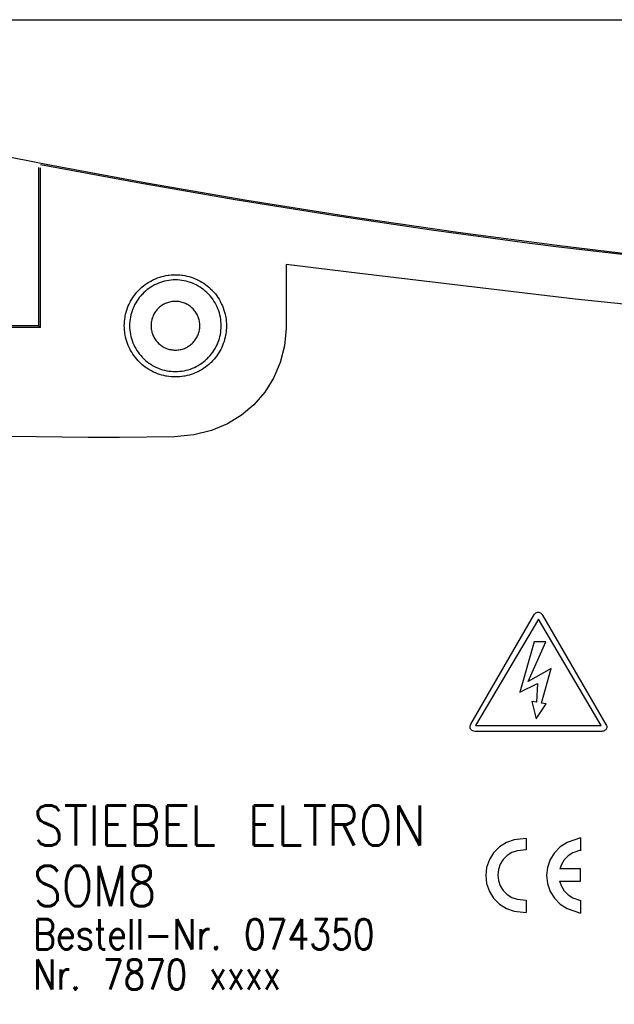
# Model space of a CAD drawing. Extents: x -4 to 211, y 10 to 294.
# Tile 5 of 9: x 36 to 66, y 245 to 294. Entities that reach past the tile are written whole.
import ezdxf
from ezdxf.enums import TextEntityAlignment as Align

# ---------------------------------------------------------------- set-up
doc = ezdxf.new("R2010")
doc.units = 0
doc.header["$MEASUREMENT"] = 0
doc.linetypes.add('THINCONT', pattern=[0.5, 0.25, 0.25])
doc.layers.add('Warm', color=1, linetype='CONTINUOUS')
doc.layers.add('ZEICHNUNG', color=1, linetype='CONTINUOUS')
doc.styles.get("Standard").update_dxf_attribs({"font": 'TXT.SHX'})

msp = doc.modelspace()

# ---------------------------------------------------------------- linework, layer by layer
at = {"layer": 'Warm', "color": 0, "linetype": 'Continuous'}
msp.add_lwpolyline([(-4.263, 293.613), (210.565, 293.613), (210.565, 9.97), (-4.263, 9.97)], close=True, dxfattribs=at)
at = {"layer": 'ZEICHNUNG', "color": 7, "linetype": 'THINCONT'}
for p, q in [((32.692, 287.428), (37.647, 286.437)), ((37.275, 278.417), (37.275, 286.266)), ((37.359, 283.61), (37.357, 286.25)), ((37.647, 286.437), (42.621, 285.51)), ((42.621, 285.51), (47.613, 284.648)), ((47.035, 284.682), (51.898, 283.899)), ((47.613, 284.648), (52.62, 283.851)), ((37.36, 282.818), (37.359, 283.61)), ((51.898, 283.899), (56.775, 283.178)), ((52.62, 283.851), (53.064, 283.783)), ((53.064, 283.783), (58.089, 283.056)), ((56.775, 283.178), (61.666, 282.518)), ((37.36, 282.026), (37.36, 282.818)), ((58.089, 283.056), (63.132, 282.395)), ((61.666, 282.518), (63.101, 282.336)), ((63.101, 282.336), (68.003, 281.757)), ((63.132, 282.395), (68.191, 281.798)), ((37.361, 281.234), (37.36, 282.026)), ((37.361, 280.97), (37.361, 281.234)), ((49.562, 281.462), (49.562, 278.417)), ((53.22, 281.007), (49.562, 281.462)), ((37.361, 280.177), (37.361, 280.97)), ((42.743, 280.58), (42.836, 280.634)), ((42.836, 280.634), (42.931, 280.684)), ((42.931, 280.684), (42.98, 280.708)), ((42.98, 280.708), (43.078, 280.751)), ((43.078, 280.751), (43.178, 280.791)), ((43.178, 280.791), (43.279, 280.826)), ((43.279, 280.826), (43.381, 280.857)), ((43.381, 280.857), (43.485, 280.883)), ((43.485, 280.883), (43.59, 280.905)), ((43.63, 280.65), (43.525, 280.627)), ((43.59, 280.905), (43.696, 280.923)), ((43.736, 280.668), (43.63, 280.65)), ((43.696, 280.923), (43.739, 280.929)), ((43.843, 280.68), (43.736, 280.668)), ((43.739, 280.929), (43.846, 280.94)), ((43.951, 280.688), (43.843, 280.68)), ((43.846, 280.94), (43.953, 280.947)), ((44.06, 280.691), (43.951, 280.688)), ((43.953, 280.947), (44.06, 280.949)), ((44.06, 280.949), (44.167, 280.947)), ((44.169, 280.688), (44.06, 280.691)), ((44.167, 280.947), (44.274, 280.94)), ((44.277, 280.68), (44.169, 280.688)), ((44.274, 280.94), (44.381, 280.929)), ((44.384, 280.668), (44.277, 280.68)), ((44.381, 280.929), (44.424, 280.923)), ((44.49, 280.65), (44.384, 280.668)), ((44.424, 280.923), (44.53, 280.905)), ((44.595, 280.627), (44.49, 280.65)), ((44.53, 280.905), (44.635, 280.883)), ((44.635, 280.883), (44.739, 280.857)), ((44.739, 280.857), (44.841, 280.826)), ((44.841, 280.826), (44.943, 280.791)), ((44.943, 280.791), (45.043, 280.752)), ((45.043, 280.752), (45.141, 280.708)), ((45.141, 280.708), (45.19, 280.684)), ((45.19, 280.684), (45.285, 280.634)), ((45.285, 280.634), (45.378, 280.58)), ((63.913, 279.74), (53.22, 281.007)), ((37.362, 279.385), (37.361, 280.177)), ((42.144, 280.076), (42.217, 280.155)), ((42.217, 280.155), (42.241, 280.181)), ((42.241, 280.181), (42.318, 280.256)), ((42.318, 280.256), (42.397, 280.328)), ((42.397, 280.328), (42.48, 280.397)), ((42.48, 280.397), (42.565, 280.462)), ((42.565, 280.462), (42.652, 280.523)), ((42.659, 280.208), (42.575, 280.139)), ((42.652, 280.523), (42.743, 280.58)), ((42.746, 280.272), (42.659, 280.208)), ((42.835, 280.333), (42.746, 280.272)), ((42.927, 280.389), (42.835, 280.333)), ((43.022, 280.44), (42.927, 280.389)), ((43.119, 280.487), (43.022, 280.44)), ((43.218, 280.53), (43.119, 280.487)), ((43.319, 280.567), (43.218, 280.53)), ((43.421, 280.6), (43.319, 280.567)), ((43.525, 280.627), (43.421, 280.6)), ((44.699, 280.6), (44.595, 280.627)), ((44.802, 280.567), (44.699, 280.6)), ((44.902, 280.53), (44.802, 280.567)), ((45.001, 280.487), (44.902, 280.53)), ((45.098, 280.44), (45.001, 280.487)), ((45.193, 280.389), (45.098, 280.44)), ((45.285, 280.333), (45.193, 280.389)), ((45.375, 280.272), (45.285, 280.333)), ((45.462, 280.208), (45.375, 280.272)), ((45.378, 280.58), (45.468, 280.523)), ((45.545, 280.139), (45.462, 280.208)), ((45.468, 280.523), (45.556, 280.462)), ((45.556, 280.462), (45.641, 280.397)), ((45.641, 280.397), (45.723, 280.328)), ((45.723, 280.328), (45.803, 280.256)), ((45.803, 280.256), (45.88, 280.181)), ((45.88, 280.181), (45.904, 280.155)), ((45.904, 280.155), (45.976, 280.076)), ((41.838, 279.637), (41.892, 279.73)), ((41.892, 279.73), (41.95, 279.821)), ((41.95, 279.821), (42.011, 279.908)), ((42.011, 279.908), (42.076, 279.993)), ((42.076, 279.993), (42.144, 280.076)), ((42.205, 279.731), (42.144, 279.642)), ((42.269, 279.818), (42.205, 279.731)), ((42.338, 279.902), (42.269, 279.818)), ((42.411, 279.982), (42.338, 279.902)), ((42.418, 279.989), (42.411, 279.982)), ((42.495, 280.066), (42.418, 279.989)), ((42.575, 280.139), (42.495, 280.066)), ((45.626, 280.066), (45.545, 280.139)), ((45.703, 279.989), (45.626, 280.066)), ((45.71, 279.982), (45.703, 279.989)), ((45.782, 279.902), (45.71, 279.982)), ((45.851, 279.818), (45.782, 279.902)), ((45.916, 279.731), (45.851, 279.818)), ((45.976, 279.642), (45.916, 279.731)), ((45.976, 280.076), (46.045, 279.993)), ((46.045, 279.993), (46.11, 279.908)), ((46.11, 279.908), (46.171, 279.821)), ((46.171, 279.821), (46.228, 279.73)), ((46.228, 279.73), (46.282, 279.637)), ((37.362, 278.593), (37.362, 279.385)), ((41.616, 279.094), (41.647, 279.197)), ((41.647, 279.197), (41.682, 279.298)), ((41.682, 279.298), (41.722, 279.397)), ((41.722, 279.397), (41.766, 279.495)), ((41.766, 279.495), (41.814, 279.591)), ((41.814, 279.591), (41.838, 279.637)), ((41.947, 279.259), (41.91, 279.158)), ((41.989, 279.358), (41.947, 279.259)), ((42.036, 279.455), (41.989, 279.358)), ((42.088, 279.549), (42.036, 279.455)), ((42.144, 279.642), (42.088, 279.549)), ((43.144, 279.207), (43.107, 279.163)), ((43.182, 279.25), (43.144, 279.207)), ((43.223, 279.291), (43.182, 279.25)), ((43.227, 279.294), (43.223, 279.291)), ((43.27, 279.333), (43.227, 279.294)), ((43.314, 279.37), (43.27, 279.333)), ((43.36, 279.404), (43.314, 279.37)), ((43.408, 279.436), (43.36, 279.404)), ((43.457, 279.466), (43.408, 279.436)), ((43.508, 279.494), (43.457, 279.466)), ((43.559, 279.519), (43.508, 279.494)), ((43.612, 279.541), (43.559, 279.519)), ((43.666, 279.561), (43.612, 279.541)), ((43.72, 279.578), (43.666, 279.561)), ((43.775, 279.593), (43.72, 279.578)), ((43.831, 279.605), (43.775, 279.593)), ((43.888, 279.615), (43.831, 279.605)), ((43.945, 279.622), (43.888, 279.615)), ((44.002, 279.626), (43.945, 279.622)), ((44.06, 279.627), (44.002, 279.626)), ((44.118, 279.626), (44.06, 279.627)), ((44.176, 279.622), (44.118, 279.626)), ((44.233, 279.615), (44.176, 279.622)), ((44.289, 279.605), (44.233, 279.615)), ((44.345, 279.593), (44.289, 279.605)), ((44.4, 279.578), (44.345, 279.593)), ((44.455, 279.561), (44.4, 279.578)), ((44.508, 279.541), (44.455, 279.561)), ((44.561, 279.519), (44.508, 279.541)), ((44.613, 279.494), (44.561, 279.519)), ((44.663, 279.466), (44.613, 279.494)), ((44.712, 279.436), (44.663, 279.466)), ((44.76, 279.404), (44.712, 279.436)), ((44.806, 279.37), (44.76, 279.404)), ((44.851, 279.333), (44.806, 279.37)), ((44.893, 279.294), (44.851, 279.333)), ((44.897, 279.291), (44.893, 279.294)), ((44.938, 279.25), (44.897, 279.291)), ((44.977, 279.207), (44.938, 279.25)), ((45.013, 279.163), (44.977, 279.207)), ((46.032, 279.549), (45.976, 279.642)), ((46.084, 279.455), (46.032, 279.549)), ((46.131, 279.358), (46.084, 279.455)), ((46.173, 279.259), (46.131, 279.358)), ((46.211, 279.158), (46.173, 279.259)), ((46.282, 279.637), (46.307, 279.592)), ((46.307, 279.592), (46.355, 279.495)), ((46.355, 279.495), (46.399, 279.397)), ((46.399, 279.397), (46.438, 279.298)), ((46.438, 279.298), (46.473, 279.197)), ((46.473, 279.197), (46.504, 279.094)), ((41.532, 278.63), (41.544, 278.737)), ((41.544, 278.737), (41.56, 278.843)), ((41.56, 278.843), (41.567, 278.885)), ((41.567, 278.885), (41.59, 278.99)), ((41.59, 278.99), (41.616, 279.094)), ((41.809, 278.741), (41.796, 278.633)), ((41.827, 278.847), (41.809, 278.741)), ((41.85, 278.952), (41.827, 278.847)), ((41.877, 279.056), (41.85, 278.952)), ((41.91, 279.158), (41.877, 279.056)), ((42.884, 278.702), (42.872, 278.646)), ((42.898, 278.757), (42.884, 278.702)), ((42.916, 278.811), (42.898, 278.757)), ((42.936, 278.865), (42.916, 278.811)), ((42.958, 278.918), (42.936, 278.865)), ((42.983, 278.969), (42.958, 278.918)), ((43.011, 279.02), (42.983, 278.969)), ((43.04, 279.069), (43.011, 279.02)), ((43.073, 279.116), (43.04, 279.069)), ((43.107, 279.163), (43.073, 279.116)), ((45.048, 279.116), (45.013, 279.163)), ((45.08, 279.069), (45.048, 279.116)), ((45.11, 279.02), (45.08, 279.069)), ((45.137, 278.969), (45.11, 279.02)), ((45.162, 278.918), (45.137, 278.969)), ((45.185, 278.865), (45.162, 278.918)), ((45.205, 278.811), (45.185, 278.865)), ((45.222, 278.757), (45.205, 278.811)), ((45.237, 278.702), (45.222, 278.757)), ((45.249, 278.646), (45.237, 278.702)), ((46.243, 279.056), (46.211, 279.158)), ((46.271, 278.952), (46.243, 279.056)), ((46.294, 278.847), (46.271, 278.952)), ((46.311, 278.741), (46.294, 278.847)), ((46.324, 278.633), (46.311, 278.741)), ((46.504, 279.094), (46.531, 278.99)), ((46.531, 278.99), (46.553, 278.885)), ((46.553, 278.885), (46.561, 278.843)), ((46.561, 278.843), (46.577, 278.737)), ((46.577, 278.737), (46.588, 278.63)), ((37.362, 278.329), (35.278, 278.329)), ((37.275, 278.417), (35.366, 278.417)), ((37.362, 278.329), (37.275, 278.417)), ((37.362, 278.329), (37.362, 278.593)), ((41.523, 278.417), (41.525, 278.523)), ((41.525, 278.31), (41.523, 278.417)), ((41.525, 278.523), (41.532, 278.63)), ((41.532, 278.203), (41.525, 278.31)), ((41.543, 278.096), (41.532, 278.203)), ((41.789, 278.525), (41.786, 278.417)), ((41.786, 278.417), (41.789, 278.308)), ((41.796, 278.633), (41.789, 278.525)), ((41.789, 278.308), (41.796, 278.2)), ((41.796, 278.2), (41.809, 278.093)), ((42.851, 278.474), (42.85, 278.417)), ((42.85, 278.417), (42.851, 278.359)), ((42.855, 278.532), (42.851, 278.474)), ((42.851, 278.359), (42.855, 278.301)), ((42.862, 278.589), (42.855, 278.532)), ((42.855, 278.301), (42.862, 278.244)), ((42.872, 278.646), (42.862, 278.589)), ((42.862, 278.244), (42.872, 278.188)), ((45.258, 278.589), (45.249, 278.646)), ((45.249, 278.188), (45.258, 278.244)), ((45.265, 278.532), (45.258, 278.589)), ((45.258, 278.244), (45.265, 278.301)), ((45.269, 278.474), (45.265, 278.532)), ((45.265, 278.301), (45.269, 278.359)), ((45.271, 278.417), (45.269, 278.474)), ((45.269, 278.359), (45.271, 278.417)), ((46.311, 278.093), (46.324, 278.2)), ((46.332, 278.525), (46.324, 278.633)), ((46.324, 278.2), (46.332, 278.308)), ((46.334, 278.417), (46.332, 278.525)), ((46.332, 278.308), (46.334, 278.417)), ((46.589, 278.204), (46.578, 278.097)), ((46.588, 278.63), (46.595, 278.523)), ((46.596, 278.31), (46.589, 278.204)), ((46.595, 278.523), (46.598, 278.417)), ((46.598, 278.417), (46.596, 278.31)), ((49.56, 278.275), (49.473, 277.42)), ((49.562, 278.417), (49.56, 278.275)), ((41.549, 278.053), (41.543, 278.096)), ((41.566, 277.947), (41.549, 278.053)), ((41.588, 277.841), (41.566, 277.947)), ((41.614, 277.737), (41.588, 277.841)), ((41.645, 277.634), (41.614, 277.737)), ((41.809, 278.093), (41.827, 277.986)), ((41.827, 277.986), (41.85, 277.881)), ((41.85, 277.881), (41.877, 277.777)), ((41.877, 277.777), (41.91, 277.675)), ((42.872, 278.188), (42.884, 278.132)), ((42.884, 278.132), (42.898, 278.076)), ((42.898, 278.076), (42.916, 278.022)), ((42.916, 278.022), (42.936, 277.968)), ((42.936, 277.968), (42.958, 277.916)), ((42.958, 277.916), (42.983, 277.864)), ((42.983, 277.864), (43.011, 277.814)), ((43.011, 277.814), (43.04, 277.764)), ((43.04, 277.764), (43.073, 277.717)), ((43.073, 277.717), (43.107, 277.671)), ((45.013, 277.671), (45.048, 277.717)), ((45.048, 277.717), (45.08, 277.764)), ((45.08, 277.764), (45.11, 277.814)), ((45.11, 277.814), (45.137, 277.864)), ((45.137, 277.864), (45.162, 277.916)), ((45.162, 277.916), (45.185, 277.968)), ((45.185, 277.968), (45.205, 278.022)), ((45.205, 278.022), (45.222, 278.076)), ((45.222, 278.076), (45.237, 278.132)), ((45.237, 278.132), (45.249, 278.188)), ((46.211, 277.675), (46.243, 277.778)), ((46.243, 277.778), (46.271, 277.881)), ((46.271, 277.881), (46.294, 277.986)), ((46.294, 277.986), (46.311, 278.093)), ((46.506, 277.737), (46.475, 277.634)), ((46.532, 277.841), (46.506, 277.737)), ((46.554, 277.947), (46.532, 277.841)), ((46.562, 277.99), (46.554, 277.947)), ((46.578, 278.097), (46.562, 277.99)), ((41.68, 277.533), (41.645, 277.634)), ((41.719, 277.434), (41.68, 277.533)), ((41.763, 277.336), (41.719, 277.434)), ((41.81, 277.24), (41.763, 277.336)), ((41.836, 277.192), (41.81, 277.24)), ((41.91, 277.675), (41.947, 277.574)), ((41.947, 277.574), (41.989, 277.475)), ((41.989, 277.475), (42.036, 277.378)), ((42.036, 277.378), (42.088, 277.284)), ((42.088, 277.284), (42.144, 277.191)), ((43.107, 277.671), (43.144, 277.626)), ((43.144, 277.626), (43.182, 277.583)), ((43.182, 277.583), (43.223, 277.542)), ((43.223, 277.542), (43.227, 277.539)), ((43.227, 277.539), (43.27, 277.5)), ((43.27, 277.5), (43.314, 277.463)), ((43.314, 277.463), (43.36, 277.429)), ((43.36, 277.429), (43.408, 277.397)), ((43.408, 277.397), (43.457, 277.367)), ((43.457, 277.367), (43.508, 277.339)), ((43.508, 277.339), (43.559, 277.314)), ((43.559, 277.314), (43.612, 277.292)), ((43.612, 277.292), (43.666, 277.272)), ((43.666, 277.272), (43.72, 277.255)), ((43.72, 277.255), (43.775, 277.24)), ((43.775, 277.24), (43.831, 277.228)), ((43.831, 277.228), (43.888, 277.218)), ((43.888, 277.218), (43.945, 277.212)), ((43.945, 277.212), (44.002, 277.207)), ((44.118, 277.207), (44.176, 277.212)), ((44.176, 277.212), (44.233, 277.218)), ((44.233, 277.218), (44.289, 277.228)), ((44.289, 277.228), (44.345, 277.24)), ((44.345, 277.24), (44.4, 277.255)), ((44.4, 277.255), (44.455, 277.272)), ((44.455, 277.272), (44.508, 277.292)), ((44.508, 277.292), (44.561, 277.314)), ((44.561, 277.314), (44.613, 277.339)), ((44.613, 277.339), (44.663, 277.367)), ((44.663, 277.367), (44.712, 277.397)), ((44.712, 277.397), (44.76, 277.429)), ((44.76, 277.429), (44.806, 277.463)), ((44.806, 277.463), (44.851, 277.5)), ((44.851, 277.5), (44.893, 277.539)), ((44.893, 277.539), (44.897, 277.542)), ((44.897, 277.542), (44.938, 277.583)), ((44.938, 277.583), (44.977, 277.626)), ((44.977, 277.626), (45.013, 277.671)), ((45.976, 277.191), (46.032, 277.284)), ((46.032, 277.284), (46.084, 277.378)), ((46.084, 277.378), (46.131, 277.475)), ((46.131, 277.475), (46.173, 277.574)), ((46.173, 277.574), (46.211, 277.675)), ((46.31, 277.239), (46.285, 277.192)), ((46.358, 277.336), (46.31, 277.239)), ((46.401, 277.434), (46.358, 277.336)), ((46.44, 277.533), (46.401, 277.434)), ((46.475, 277.634), (46.44, 277.533)), ((49.473, 277.42), (49.259, 276.59)), ((41.889, 277.099), (41.836, 277.192)), ((41.947, 277.008), (41.889, 277.099)), ((42.008, 276.921), (41.947, 277.008)), ((42.072, 276.836), (42.008, 276.921)), ((42.14, 276.753), (42.072, 276.836)), ((42.212, 276.674), (42.14, 276.753)), ((42.144, 277.191), (42.205, 277.102)), ((42.205, 277.102), (42.269, 277.015)), ((42.269, 277.015), (42.338, 276.931)), ((42.338, 276.931), (42.411, 276.851)), ((42.411, 276.851), (42.418, 276.844)), ((42.418, 276.844), (42.495, 276.767)), ((42.495, 276.767), (42.575, 276.694)), ((44.002, 277.207), (44.06, 277.206)), ((44.06, 277.206), (44.118, 277.207)), ((45.545, 276.694), (45.626, 276.767)), ((45.626, 276.767), (45.633, 276.774)), ((45.633, 276.774), (45.71, 276.851)), ((45.71, 276.851), (45.782, 276.931)), ((45.782, 276.931), (45.851, 277.015)), ((45.851, 277.015), (45.916, 277.102)), ((45.98, 276.753), (45.908, 276.673)), ((45.916, 277.102), (45.976, 277.191)), ((46.048, 276.836), (45.98, 276.753)), ((46.113, 276.921), (46.048, 276.836)), ((46.174, 277.009), (46.113, 276.921)), ((46.231, 277.099), (46.174, 277.009)), ((46.285, 277.192), (46.231, 277.099)), ((42.288, 276.597), (42.212, 276.674)), ((42.366, 276.524), (42.288, 276.597)), ((42.394, 276.499), (42.366, 276.524)), ((42.476, 276.43), (42.394, 276.499)), ((42.562, 276.365), (42.476, 276.43)), ((42.649, 276.304), (42.562, 276.365)), ((42.575, 276.694), (42.659, 276.625)), ((42.74, 276.246), (42.649, 276.304)), ((42.659, 276.625), (42.746, 276.561)), ((42.833, 276.192), (42.74, 276.246)), ((42.746, 276.561), (42.835, 276.5)), ((42.835, 276.5), (42.927, 276.444)), ((42.927, 276.444), (43.022, 276.393)), ((43.022, 276.393), (43.119, 276.346)), ((43.119, 276.346), (43.218, 276.304)), ((43.218, 276.304), (43.319, 276.266)), ((43.319, 276.266), (43.421, 276.233)), ((43.421, 276.233), (43.525, 276.206)), ((44.595, 276.206), (44.699, 276.233)), ((44.699, 276.233), (44.802, 276.266)), ((44.802, 276.266), (44.902, 276.304)), ((44.902, 276.304), (45.001, 276.346)), ((45.001, 276.346), (45.098, 276.393)), ((45.098, 276.393), (45.193, 276.444)), ((45.193, 276.444), (45.285, 276.5)), ((45.285, 276.5), (45.375, 276.561)), ((45.381, 276.246), (45.288, 276.192)), ((45.375, 276.561), (45.462, 276.626)), ((45.471, 276.304), (45.381, 276.246)), ((45.462, 276.626), (45.545, 276.694)), ((45.559, 276.365), (45.471, 276.304)), ((45.644, 276.43), (45.559, 276.365)), ((45.726, 276.499), (45.644, 276.43)), ((45.806, 276.571), (45.726, 276.499)), ((45.833, 276.597), (45.806, 276.571)), ((45.908, 276.673), (45.833, 276.597)), ((49.259, 276.59), (48.928, 275.814)), ((42.882, 276.165), (42.833, 276.192)), ((42.979, 276.117), (42.882, 276.165)), ((43.077, 276.074), (42.979, 276.117)), ((43.176, 276.034), (43.077, 276.074)), ((43.277, 275.999), (43.176, 276.034)), ((43.38, 275.968), (43.277, 275.999)), ((43.484, 275.942), (43.38, 275.968)), ((43.589, 275.919), (43.484, 275.942)), ((43.525, 276.206), (43.63, 276.183)), ((43.633, 275.911), (43.589, 275.919)), ((43.63, 276.183), (43.736, 276.165)), ((43.74, 275.896), (43.633, 275.911)), ((43.736, 276.165), (43.843, 276.153)), ((43.846, 275.884), (43.74, 275.896)), ((43.843, 276.153), (43.951, 276.145)), ((43.953, 275.877), (43.846, 275.884)), ((43.951, 276.145), (44.06, 276.142)), ((44.06, 275.875), (43.953, 275.877)), ((44.06, 276.142), (44.169, 276.145)), ((44.167, 275.877), (44.06, 275.875)), ((44.274, 275.884), (44.167, 275.877)), ((44.169, 276.145), (44.277, 276.153)), ((44.381, 275.896), (44.274, 275.884)), ((44.277, 276.153), (44.384, 276.165)), ((44.487, 275.911), (44.381, 275.896)), ((44.384, 276.165), (44.49, 276.183)), ((44.531, 275.919), (44.487, 275.911)), ((44.49, 276.183), (44.595, 276.206)), ((44.637, 275.942), (44.531, 275.919)), ((44.741, 275.968), (44.637, 275.942)), ((44.843, 275.999), (44.741, 275.968)), ((44.944, 276.034), (44.843, 275.999)), ((45.044, 276.073), (44.944, 276.034)), ((45.142, 276.117), (45.044, 276.073)), ((45.238, 276.165), (45.142, 276.117)), ((45.288, 276.192), (45.238, 276.165)), ((48.928, 275.814), (48.493, 275.112))]:
    msp.add_line(p, q, dxfattribs=at)
at = {"layer": 'ZEICHNUNG', "color": 14, "linetype": 'THINCONT'}
for p, q in [((37.36, 286.43), (42.189, 285.525)), ((42.189, 285.525), (47.035, 284.682))]:
    msp.add_line(p, q, dxfattribs=at)
at = {"layer": 'ZEICHNUNG', "color": 0, "linetype": 'THINCONT'}
for p, q in [((73.109, 278.755), (63.913, 279.74)), ((48.493, 275.112), (47.963, 274.496)), ((47.963, 274.496), (47.345, 273.972)), ((47.345, 273.972), (46.642, 273.546)), ((46.642, 273.546), (45.855, 273.221)), ((39.732, 272.874), (35.876, 272.909)), ((41.276, 272.865), (39.732, 272.874)), ((44.015, 272.908), (41.276, 272.865)), ((44.981, 273.006), (44.015, 272.908)), ((45.855, 273.221), (44.981, 273.006)), ((58.733, 258.633), (61.862, 264.047)), ((61.862, 264.047), (61.89, 264.09)), ((61.89, 264.09), (61.922, 264.125)), ((61.922, 264.125), (61.93, 264.132)), ((61.93, 264.132), (61.965, 264.158)), ((61.965, 264.158), (62.001, 264.177)), ((62.001, 264.177), (62.038, 264.187)), ((62.038, 264.187), (62.074, 264.191)), ((62.074, 264.191), (62.11, 264.187)), ((62.11, 264.187), (62.147, 264.177)), ((62.147, 264.177), (62.183, 264.158)), ((62.183, 264.158), (62.218, 264.132)), ((62.218, 264.132), (62.252, 264.098)), ((62.252, 264.098), (62.283, 264.056)), ((62.283, 264.056), (62.291, 264.042)), ((62.291, 264.042), (65.441, 258.619)), ((62.083, 263.844), (58.954, 258.56)), ((65.196, 258.56), (62.083, 263.844)), ((61.878, 262.713), (61.159, 260.22)), ((61.578, 260.749), (62.449, 262.713)), ((62.449, 262.713), (61.878, 262.713)), ((62.724, 261.393), (61.578, 260.749)), ((62.239, 259.681), (62.724, 261.393)), ((61.159, 260.22), (62.033, 260.654)), ((62.033, 260.654), (61.997, 259.723)), ((61.757, 259.765), (61.98, 258.902)), ((61.997, 259.723), (61.757, 259.765)), ((61.98, 258.902), (62.478, 259.641)), ((62.478, 259.641), (62.239, 259.681)), ((58.71, 258.587), (58.733, 258.633)), ((58.69, 258.502), (58.696, 258.544)), ((58.691, 258.463), (58.69, 258.502)), ((58.699, 258.427), (58.691, 258.463)), ((58.696, 258.544), (58.71, 258.587)), ((58.705, 258.411), (58.699, 258.427)), ((58.713, 258.394), (58.705, 258.411)), ((58.734, 258.364), (58.713, 258.394)), ((58.762, 258.338), (58.734, 258.364)), ((58.796, 258.315), (58.762, 258.338)), ((58.837, 258.297), (58.796, 258.315)), ((58.885, 258.284), (58.837, 258.297)), ((58.94, 258.276), (58.885, 258.284)), ((58.978, 258.275), (58.94, 258.276)), ((58.954, 258.56), (65.196, 258.56)), ((65.213, 258.275), (58.978, 258.275)), ((65.23, 258.275), (65.213, 258.275)), ((65.283, 258.281), (65.23, 258.275)), ((65.33, 258.293), (65.283, 258.281)), ((65.371, 258.31), (65.33, 258.293)), ((65.406, 258.332), (65.371, 258.31)), ((65.434, 258.357), (65.406, 258.332)), ((65.456, 258.386), (65.434, 258.357)), ((65.441, 258.619), (65.463, 258.574)), ((65.471, 258.419), (65.456, 258.386)), ((65.463, 258.574), (65.476, 258.532)), ((65.48, 258.454), (65.471, 258.419)), ((65.476, 258.532), (65.482, 258.491)), ((65.482, 258.491), (65.48, 258.454)), ((60.885, 252.892), (60.497, 252.757)), ((61.482, 252.959), (60.885, 252.892)), ((61.482, 252.959), (61.482, 252.398)), ((64.178, 252.988), (63.515, 252.757)), ((64.178, 252.988), (64.178, 252.341)), ((60.155, 252.542), (59.864, 252.251)), ((60.497, 252.757), (60.155, 252.542)), ((61.029, 252.348), (60.765, 252.255)), ((61.482, 252.398), (61.029, 252.348)), ((63.174, 252.542), (62.883, 252.251)), ((63.515, 252.757), (63.174, 252.542)), ((64.178, 252.368), (63.802, 252.237)), ((59.65, 251.91), (59.514, 251.521)), ((59.864, 252.251), (59.65, 251.91)), ((60.334, 251.911), (60.188, 251.679)), ((60.532, 252.109), (60.334, 251.911)), ((60.765, 252.255), (60.532, 252.109)), ((62.668, 251.91), (62.533, 251.521)), ((62.883, 252.251), (62.668, 251.91)), ((63.371, 251.893), (63.225, 251.66)), ((63.569, 252.091), (63.371, 251.893)), ((63.802, 252.237), (63.569, 252.091)), ((59.514, 251.521), (59.469, 251.12)), ((60.096, 251.415), (60.066, 251.142)), ((60.188, 251.679), (60.096, 251.415)), ((62.533, 251.521), (62.488, 251.12)), ((63.225, 251.66), (63.151, 251.446)), ((64.178, 251.446), (63.151, 251.446)), ((64.178, 250.842), (64.178, 251.446)), ((59.469, 251.12), (59.514, 250.719)), ((60.066, 251.142), (60.096, 250.869)), ((60.096, 250.869), (60.188, 250.605)), ((62.488, 251.12), (62.533, 250.719)), ((63.136, 250.842), (64.178, 250.842)), ((63.136, 250.842), (63.225, 250.586)), ((59.514, 250.719), (59.65, 250.331)), ((59.65, 250.331), (59.864, 249.989)), ((60.188, 250.605), (60.334, 250.372)), ((60.334, 250.372), (60.532, 250.174)), ((62.533, 250.719), (62.668, 250.331)), ((62.668, 250.331), (62.883, 249.989)), ((63.225, 250.586), (63.371, 250.354)), ((63.371, 250.354), (63.569, 250.156)), ((59.864, 249.989), (60.155, 249.699)), ((60.532, 250.174), (60.765, 250.028)), ((60.765, 250.028), (61.029, 249.936)), ((61.029, 249.936), (61.482, 249.886)), ((61.482, 249.886), (61.482, 249.282)), ((62.883, 249.989), (63.174, 249.699)), ((63.569, 250.156), (63.802, 250.01)), ((63.802, 250.01), (64.178, 249.878)), ((64.178, 249.878), (64.178, 249.253)), ((60.155, 249.699), (60.497, 249.484)), ((60.497, 249.484), (60.885, 249.348)), ((60.885, 249.348), (61.482, 249.282)), ((63.174, 249.699), (63.515, 249.484)), ((63.515, 249.484), (64.178, 249.253))]:
    msp.add_line(p, q, dxfattribs=at)

# ---------------------------------------------------------------- texts
at = {"layer": 'ZEICHNUNG', "color": 0}
for s, height, width, p, p2 in [('STIEBEL ELTRON', 2, 0.73125, (37, 252.6), (56.5, 252.6)), ('SOM8', 2, 0.831818, (37, 249.6), (43.1, 249.6)), ('Bestell-Nr. 074350', 1.5, 0.721277, (37, 247.45), (53.95, 247.45)), ('Nr. 7870 xxxx', 1.5, 0.692958, (37, 245.45), (49.3, 245.45))]:
    msp.add_text(s, height=height, dxfattribs=dict(at, width=width)).set_placement(p, p2, align=Align.FIT)

doc.saveas('drawing.dxf')
